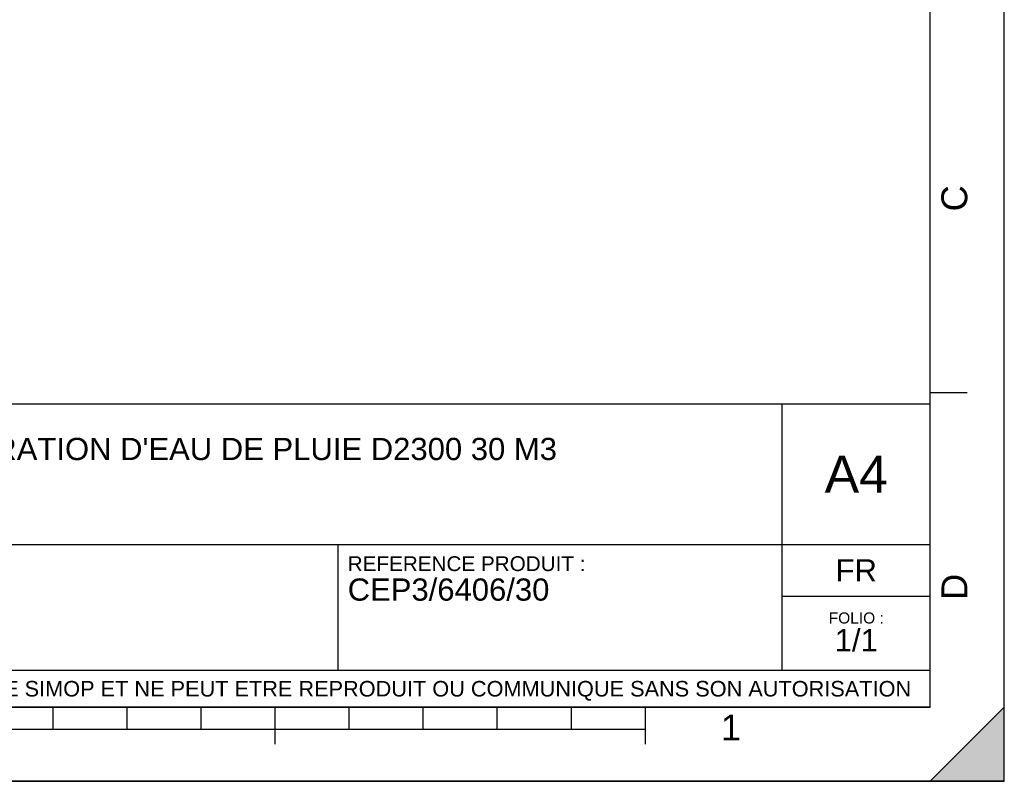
# Model space of a CAD drawing. Header units: millimetres. Extents: x 0 to 297, y 0 to 210.
# Tile 14 of 24: x 164 to 297, y 0 to 103. Entities that reach past the tile are written whole.
import ezdxf

# ---------------------------------------------------------------- set-up
doc = ezdxf.new("R2010")
doc.units = ezdxf.units.MM
doc.header["$LTSCALE"] = 16.335
doc.layers.get('0').update_dxf_attribs({"linetype": 'CONTINUOUS'})
doc.styles.get("Standard").update_dxf_attribs({"font": 'arial.ttf'})
doc.styles.add('TEXTSTYLE_2', font='arial.ttf')

# ---------------------------------------------------------------- blocks, each defined once
blk = doc.blocks.new('MARGEA4_BL0', base_point=(148.51, 105.01))
at = {"color": 7, "linetype": 'Continuous'}
for p, q in [((297.01, 0.01), (297.01, 210.01)), ((297.01, 0.01), (297.01, 210.01)), ((287.01, 10.01), (287.01, 200.01)), ((292.01, 52.51), (287.01, 52.51)), ((287.01, 10.01), (10.01, 10.01)), ((168.51, 7.01), (168.51, 10.01)), ((178.51, 7.01), (178.51, 10.01)), ((188.51, 7.01), (188.51, 10.01)), ((198.51, 5.01), (198.51, 10.01)), ((208.51, 7.01), (208.51, 10.01)), ((218.51, 7.01), (218.51, 10.01)), ((228.51, 7.01), (228.51, 10.01)), ((238.51, 7.01), (238.51, 10.01)), ((248.51, 5.01), (248.51, 10.01)), ((297.01, 10.01), (287.01, 0.01)), ((297.01, 10.01), (287.01, 0.01)), ((297.01, 0.01), (297.01, 10.01)), ((248.51, 7.01), (48.51, 7.01)), ((297.01, 0.01), (0.01, 0.01)), ((297.01, 0.01), (0.01, 0.01)), ((287.01, 0.01), (297.01, 0.01))]:
    blk.add_line(p, q, dxfattribs=at)
blk.add_solid([(297.01, 10.01), (287.01, 0.01), (297.01, 0.01)], dxfattribs=at)
at = {"color": 5, "linetype": 'Continuous', "style": 'TEXTSTYLE_2', "oblique": 0}
for s, p in [('C', (292.01, 77.01)), ('D', (292.01, 24.51))]:
    blk.add_text(s, height=3.5, rotation=90, dxfattribs=at).set_placement(p)
blk.add_text('1', height=3.5, dxfattribs=at).set_placement((258.71, 5.52))
blk = doc.blocks.new('*T6')
at = {"color": 2, "linetype": 'Continuous'}
for p, q in [((0, 0), (0, 41)), ((0, 41), (190, 41)), ((25, 22), (25, 41)), ((170, 5), (170, 41)), ((190, 0), (190, 41)), ((0, 31.5), (25, 31.5)), ((0, 22), (190, 22)), ((110, 5), (110, 22)), ((170, 15), (190, 15)), ((0, 5), (190, 5)), ((0, 0), (190, 0))]:
    blk.add_line(p, q, dxfattribs=at)
at = {"color": 5, "linetype": 'Continuous', "line_spacing_factor": 0.9}
for s, insert, char_height, width, attachment_point in [('ECHELLE :\\P\\H2.5;1:100', (1.28, 39.4), 2, 28.5204, 1), ("TITRE :\\P\\H3.0;CUVE DE RECUPERATION D'EAU DE PLUIE D2300 30 M3\\P\\H2.0; \\P ", (26.28, 39.4), 2, 226.171, 1), ('A4', (180, 34), 5, 17.0632, 2), ('REFERENCE PRODUIT :\\P\\H3.0;CEP3/6406/30', (111.28, 20.4), 2, 64.1338, 1), ('FR', (180, 20), 3, 11.1524, 2), ('FOLIO :  \\P\\H3.0;1/1', (180, 12.81), 1.5, 17.197, 2), ('CE PLAN EST LA PROPRIETE DE LA SOCIETE SIMOP ET NE PEUT ETRE REPRODUIT OU COMMUNIQUE SANS SON AUTORISATION', (95, 3.55), 2.1, 368.8974, 2)]:
    blk.add_mtext(s, dxfattribs=dict(at, insert=insert, char_height=char_height, width=width, attachment_point=attachment_point))

msp = doc.modelspace()

# ---------------------------------------------------------------- linework, layer by layer
at = {"color": 7, "linetype": 'Continuous'}
for p, q in [((297, 0), (297, 210)), ((297.01, 0.01), (297.01, 200.01)), ((0, 0), (297, 0))]:
    msp.add_line(p, q, dxfattribs=at)

# ---------------------------------------------------------------- block references
at = {"color": 2, "linetype": 'Continuous'}
msp.add_blockref('MARGEA4_BL0', (148.51, 105.01), dxfattribs=at)
msp.add_blockref('*T6', (97.01, 10.01))

doc.saveas('drawing.dxf')
